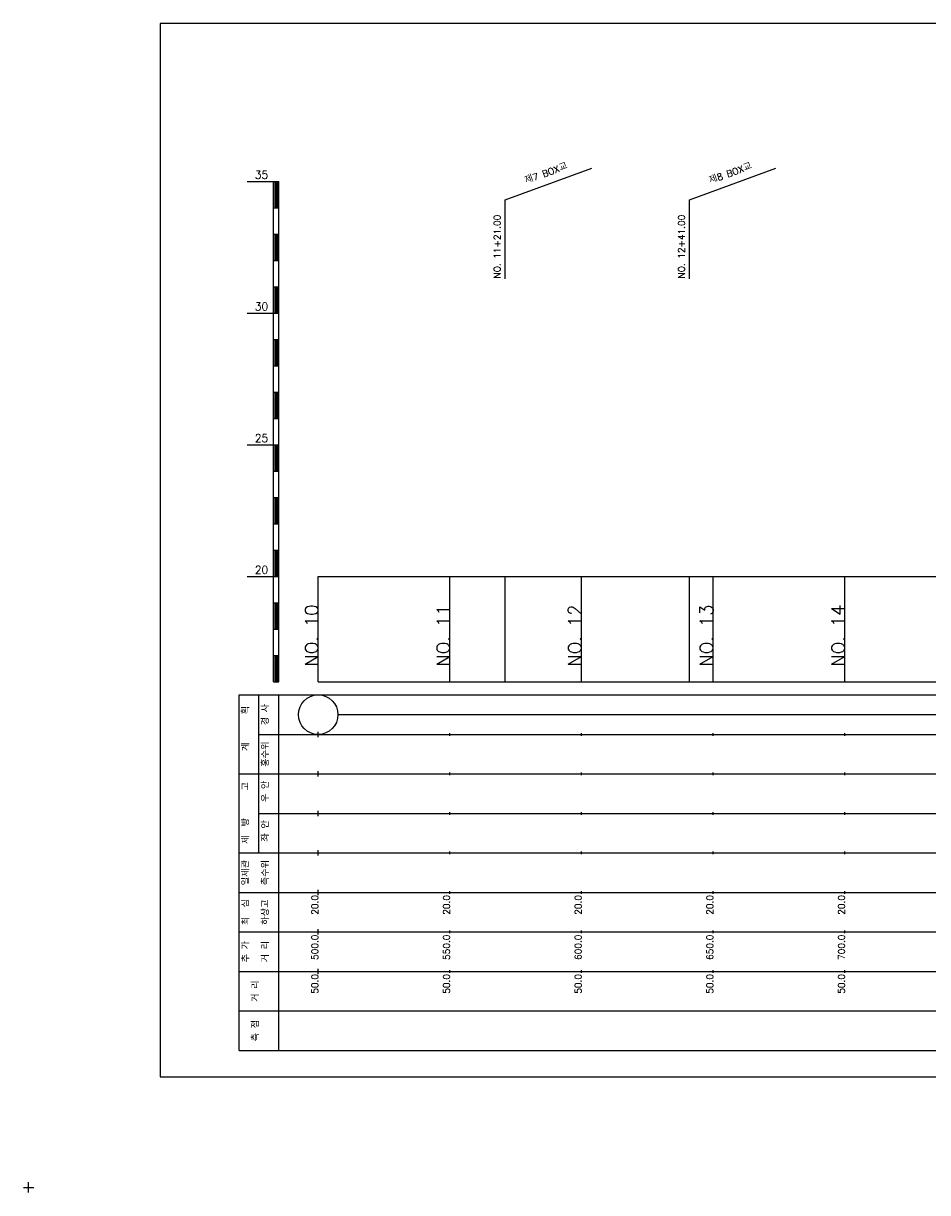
# Model space of a CAD drawing. Extents: x -2 to 685, y -2 to 925.
# Tile 3 of 4: x -2 to 342, y 481 to 925. Entities that reach past the tile are written whole.
import ezdxf
from ezdxf.enums import TextEntityAlignment as Align

# ---------------------------------------------------------------- set-up
doc = ezdxf.new("R2010")
doc.units = 0
doc.header["$LTSCALE"] = 5
for name, color, linetype in [('BOX', 5, 'CONTINUOUS'), ('DT1', 3, 'CONTINUOUS'), ('LT1', 4, 'CONTINUOUS'), ('ST1', 7, 'CONTINUOUS')]:
    doc.layers.add(name, color=color, linetype=linetype)
doc.styles.add('GHS', font='ROMANS.shx', dxfattribs={"bigfont": 'GHS.shx'})

msp = doc.modelspace()

# ---------------------------------------------------------------- linework, layer by layer
at = {"layer": 'BOX'}
msp.add_lwpolyline([(50, 525), (650, 525), (650, 925), (50, 925), (50, 525)], dxfattribs=at)
at = {"layer": 'DT1'}
for p, q in [((110, 704.33), (110, 706.33)), ((160, 704.83), (160, 705.83)), ((210, 704.83), (210, 705.83)), ((260, 704.83), (260, 705.83)), ((310, 704.83), (310, 705.83))]:
    msp.add_line(p, q, dxfattribs=at)
at = {"layer": 'LT1', "linetype": 'CONTINUOUS'}
for p, q in [((181, 858), (213.89, 869.97)), ((251, 858), (283.89, 869.97)), ((181, 828), (181, 858)), ((251, 828), (251, 858))]:
    msp.add_line(p, q, dxfattribs=at)
at = {"layer": 'LT1'}
for p, q in [((83, 865), (93, 865)), ((93, 675), (93, 865)), ((93, 865), (95, 865)), ((93.5, 864.8), (93.5, 855.2)), ((94, 864.8), (94, 855.2)), ((94.5, 864.8), (94.5, 855.2)), ((95, 675), (95, 865)), ((93, 855), (95, 855)), ((93, 845), (95, 845)), ((93.5, 844.8), (93.5, 835.2)), ((94, 844.8), (94, 835.2)), ((94.5, 844.8), (94.5, 835.2)), ((93, 835), (95, 835)), ((93, 825), (95, 825)), ((93.5, 824.8), (93.5, 815.2)), ((94, 824.8), (94, 815.2)), ((94.5, 824.8), (94.5, 815.2)), ((83, 815), (93, 815)), ((93, 815), (95, 815)), ((93, 805), (95, 805)), ((93.5, 804.8), (93.5, 795.2)), ((94, 804.8), (94, 795.2)), ((94.5, 804.8), (94.5, 795.2)), ((93, 795), (95, 795)), ((93, 785), (95, 785)), ((93.5, 784.8), (93.5, 775.2)), ((94, 784.8), (94, 775.2)), ((94.5, 784.8), (94.5, 775.2)), ((93, 775), (95, 775)), ((83, 765), (93, 765)), ((93, 765), (95, 765)), ((93.5, 764.8), (93.5, 755.2)), ((94, 764.8), (94, 755.2)), ((94.5, 764.8), (94.5, 755.2)), ((93, 755), (95, 755)), ((93, 745), (95, 745)), ((93.5, 744.8), (93.5, 735.2)), ((94, 744.8), (94, 735.2)), ((94.5, 744.8), (94.5, 735.2)), ((93, 735), (95, 735)), ((93, 725), (95, 725)), ((93.5, 724.8), (93.5, 715.2)), ((94, 724.8), (94, 715.2)), ((94.5, 724.8), (94.5, 715.2)), ((83, 715), (93, 715)), ((93, 715), (95, 715)), ((110, 675), (110, 715)), ((160, 675), (160, 715)), ((181, 675), (181, 715)), ((210, 675), (210, 715)), ((251, 675), (251, 715)), ((260, 675), (260, 715)), ((310, 675), (310, 715)), ((93, 705), (95, 705)), ((93.5, 704.8), (93.5, 695.2)), ((94, 704.8), (94, 695.2)), ((94.5, 704.8), (94.5, 695.2)), ((93, 695), (95, 695)), ((93, 685), (95, 685)), ((93.5, 684.8), (93.5, 675.2)), ((94, 684.8), (94, 675.2)), ((94.5, 684.8), (94.5, 675.2)), ((93, 675), (95, 675)), ((110, 675), (610, 675)), ((110, 654), (110, 656)), ((160, 654.5), (160, 655.5)), ((210, 654.5), (210, 655.5)), ((260, 654.5), (260, 655.5)), ((310, 654.5), (310, 655.5)), ((110, 639), (110, 641)), ((160, 639.5), (160, 640.5)), ((210, 639.5), (210, 640.5)), ((260, 639.5), (260, 640.5)), ((310, 639.5), (310, 640.5)), ((110, 624), (110, 626)), ((160, 624.5), (160, 625.5)), ((210, 624.5), (210, 625.5)), ((260, 624.5), (260, 625.5)), ((310, 624.5), (310, 625.5)), ((110, 609), (110, 611)), ((160, 609.5), (160, 610.5)), ((210, 609.5), (210, 610.5)), ((260, 609.5), (260, 610.5)), ((310, 609.5), (310, 610.5)), ((110, 594), (110, 596)), ((160, 594.5), (160, 595.5)), ((210, 594.5), (210, 595.5)), ((260, 594.5), (260, 595.5)), ((310, 594.5), (310, 595.5)), ((110, 579), (110, 581)), ((160, 579.5), (160, 580.5)), ((210, 579.5), (210, 580.5)), ((260, 579.5), (260, 580.5)), ((310, 579.5), (310, 580.5)), ((110, 564), (110, 566)), ((160, 564.5), (160, 565.5)), ((210, 564.5), (210, 565.5)), ((260, 564.5), (260, 565.5)), ((310, 564.5), (310, 565.5))]:
    msp.add_line(p, q, dxfattribs=at)
msp.add_lwpolyline([(110, 715), (160, 715), (210, 715), (260, 715), (310, 715), (360, 715), (410, 715), (460, 715), (510, 715), (560, 715), (610, 715)], dxfattribs=at)
at = {"layer": 'ST1'}
for p, q in [((80, 535), (80, 670)), ((80, 670), (623, 670)), ((87.5, 640), (87.5, 670)), ((95, 535), (95, 670)), ((87.5, 655), (623, 655)), ((80, 640), (623, 640)), ((87.5, 610), (87.5, 640)), ((87.5, 625), (623, 625)), ((80, 610), (623, 610)), ((80, 595), (623, 595)), ((80, 580), (623, 580)), ((80, 565), (623, 565)), ((80, 550), (623, 550)), ((80, 535), (623, 535)), ((0, 481), (0, 485)), ((-2, 483), (2, 483))]:
    msp.add_line(p, q, dxfattribs=at)
at = {"layer": 'ST1', "linetype": 'CONTINUOUS'}
msp.add_line((117.5, 662.5), (602.5, 662.5), dxfattribs=at)
msp.add_circle((110, 662.5), 7.5, dxfattribs=at)

# ---------------------------------------------------------------- texts
at = {"layer": 'DT1', "linetype": 'CONTINUOUS', "style": 'GHS'}
for s, rotation, p in [('제7 BOX교', 20, (197, 866.99)), ('제8 BOX교', 20, (267, 866.99)), ('  획', 90, (83.75, 662.5)), ('경 사', 90, (91.25, 662.5)), ('   계', 90, (83.75, 647.5)), ('홍수위', 90, (91.25, 647.5)), ('   고', 90, (83.75, 632.5)), (' 우 안', 90, (91.25, 632.5)), (' 제  방', 90, (83.75, 617.5)), (' 좌 안', 90, (91.25, 617.5)), ('일제관', 90, (83.75, 602.5)), ('측수위', 90, (91.25, 602.5)), ('최  심', 90, (83.75, 587.5)), ('하상고', 90, (91.25, 587.5)), ('추 가', 90, (83.75, 572.5)), ('거 리', 90, (91.25, 572.5)), ('거 리', 90, (87.5, 557.5)), ('측 점', 90, (87.5, 542.5))]:
    msp.add_text(s, height=2.5, rotation=rotation, dxfattribs=at).set_placement(p, align=Align.CENTER)
at = {"layer": 'DT1', "style": 'GHS'}
for s, p in [('35', (91, 866)), ('30', (91, 816)), ('25', (91, 766)), ('20', (91, 716))]:
    msp.add_text(s, height=3, dxfattribs=at).set_placement(p, align=Align.RIGHT)
at = {"layer": 'DT1', "linetype": 'CONTINUOUS', "style": 'GHS'}
for s, p in [('NO. 11+21.00', (179.25, 828.12)), ('NO. 12+41.00', (249.25, 828.12))]:
    msp.add_text(s, height=2.5, rotation=90, dxfattribs=at).set_placement(p)
at = {"layer": 'DT1', "style": 'GHS'}
for s, height, p in [('NO. 10', 5, (110, 704.33)), ('NO. 11', 5, (160, 704.33)), ('NO. 12', 5, (210, 704.33)), ('NO. 13', 5, (260, 704.33)), ('NO. 14', 5, (310, 704.33)), (' 20.0', 2.5, (110, 594)), (' 20.0', 2.5, (160, 594)), (' 20.0', 2.5, (210, 594)), (' 20.0', 2.5, (260, 594)), (' 20.0', 2.5, (310, 594)), ('   500.0', 2.5, (110, 579)), ('   550.0', 2.5, (160, 579)), ('   600.0', 2.5, (210, 579)), ('   650.0', 2.5, (260, 579)), ('   700.0', 2.5, (310, 579)), ('  50.0', 2.5, (110, 564)), ('  50.0', 2.5, (160, 564)), ('  50.0', 2.5, (210, 564)), ('  50.0', 2.5, (260, 564)), ('  50.0', 2.5, (310, 564))]:
    msp.add_text(s, height=height, rotation=90, dxfattribs=at).set_placement(p, align=Align.RIGHT)

doc.saveas('drawing.dxf')
